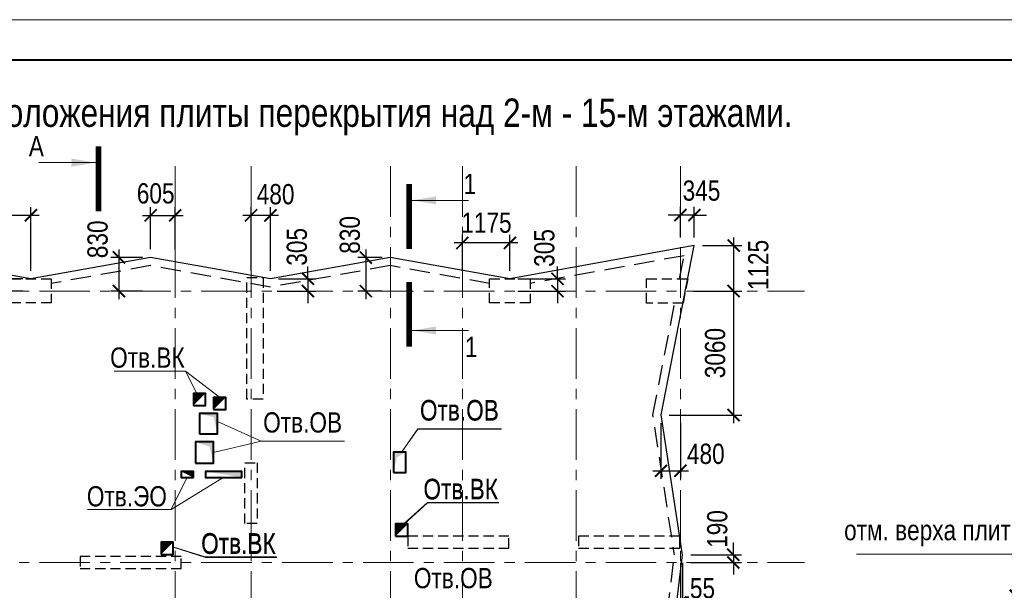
# Model space of a CAD drawing. Header units: inches. Extents: x -7207481 to -7082011, y 6155852 to 6369793.
# Tile 23 of 24: x -7148878 to -7124538, y 6355703 to 6369793. Entities that reach past the tile are written whole.
import ezdxf
from ezdxf.enums import TextEntityAlignment as Align

# ---------------------------------------------------------------- set-up
doc = ezdxf.new("R2010")
doc.units = ezdxf.units.IN
doc.header["$LTSCALE"] = 1000
doc.header["$MEASUREMENT"] = 0
doc.linetypes.add('CENTER', pattern=[2, 1.25, -0.25, 0.25, -0.25])
doc.linetypes.add('HIDDEN', pattern=[0.375, 0.25, -0.125])
for name, color, linetype, lineweight in [('СК-043-С-ПИЛОНЫ', 5, 'HIDDEN', 25), ('СК-050-П(литы перекрытия)', 3, 'Continuous', 30), ('СК-051-1-П-ОТВЕРСТИЯ ОВ ДУ', 5, 'Continuous', 40), ('СК-051-2-П-ОТВЕРСТИЯ ВК', 1, 'Continuous', 40), ('СК-051-4-П-ОТВЕРСТИЯ ЭО', 2, 'Continuous', 40), ('СК-052-П-БАЛКИ', 1, 'HIDDEN', 30), ('СК-100-О(си)', 7, 'CENTER', 15), ('СК-200-Р(амка)', 7, 'Continuous', 40), ('СК-210-Р-РАМКА ЛИНИИ ТОНКИЕ', 7, 'Continuous', 15), ('СК-220-Р-РАМКА ТЕКСТ', 7, 'Continuous', 15), ('СК-300-Р(азмеры)_ПЛИТЫ', 7, 'Continuous', 20), ('СК-400-Т(екст)', 7, 'Continuous', 20), ('СК-500-С(ечения)', 5, 'Continuous', 40)]:
    doc.layers.add(name, color=color, linetype=linetype, lineweight=lineweight)
doc.styles.add('ARIAL_annotative', font='arial.ttf', dxfattribs={"width": 0.8, "height": 2.5})
doc.styles.add('RUSS', font='arial.ttf', dxfattribs={"width": 0.8})
doc.dimstyles.new('100-200', dxfattribs={"dimscale": 0, "dimtxt": 500, "dimasz": 300, "dimexe": 200, "dimexo": 200, "dimgap": 200, "dimtad": 1, "dimdec": 0, "dimzin": 0, "dimdsep": 46, "dimtxsty": 'RUSS', "dimblk": 'ARCHTICK', "dimcen": 0.096, "dimdle": 200, "dimclrd": 7, "dimclre": 7, "dimclrt": 256, "dimadec": 0, "dimazin": 0, "dimtfac": 1, "dimtdec": 0, "dimtmove": 2, "dimatfit": 3, "dimldrblk": 'OBLIQUE', "dimfxl": 1, "dimtolj": 1, "dimtzin": 0, "dimarcsym": 0})

# ---------------------------------------------------------------- blocks, each defined once
blk = doc.blocks.new('*U8')
at = {"layer": 'СК-400-Т(екст)', "color": 0}
for p, q in [((0, 0), (0, 7.11)), ((0, 7.11), (21.45, 7.11)), ((-9, 0), (3.5, 0))]:
    blk.add_line(p, q, dxfattribs=at)
at = {"layer": 'СК-400-Т(екст)', "color": 0, "const_width": 0.3}
blk.add_lwpolyline([(-2.5, 2.71), (0, 0.21), (2.5, 2.71)], dxfattribs=at)
at = {"layer": 'СК-400-Т(екст)', "color": 0, "width": 0.8}
for tag, p in [('ОТМЕТКА1', (11.66, 8.06)), ('КОММЕНТАРИЙ', (11.75, 4.27))]:
    blk.add_attdef(tag, p, '', height=2.5, dxfattribs=at)
blk = doc.blocks.new('Сечение')
at = {"layer": 'СК-500-С(ечения)', "linetype": 'Continuous', "lineweight": 15, "ltscale": 100}
blk.add_line((-200, -35), (-200, -735), dxfattribs=at)
at = {"layer": 'СК-500-С(ечения)', "linetype": 'Continuous', "ltscale": 100, "const_width": 70}
blk.add_lwpolyline([(-400, 0), (400, 0)], dxfattribs=at)
at = {"layer": 'СК-500-С(ечения)', "linetype": 'Continuous', "ltscale": 100}
blk.add_solid([(-200, -35), (-250, -335), (-150, -335)], dxfattribs=at)
blk = doc.blocks.new('*U13')
at = {"layer": 'СК-400-Т(екст)', "ltscale": 100, "yscale": 0.01, "zscale": 0.01}
for p, xscale, rotation in [((0, -4), 0.01, 270.0000000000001), ((0, -16.07), -0.01, 270)]:
    blk.add_blockref('Сечение', p, dxfattribs=dict(at, xscale=xscale, rotation=rotation))
at = {"layer": 'СК-500-С(ечения)', "color": 0, "ltscale": 100, "style": 'ARIAL_annotative', "width": 0.8}
blk.add_attdef('НОМЕР_СЕЧЕНИЯ_1_1(НОМЕР_ЛИСТА)', text='', height=2.5, rotation=270, dxfattribs=at).set_placement((-6.74, -1.23), align=Align.RIGHT)
blk.add_attdef('НОМЕР_СЕЧЕНИЯ_2_1(НОМЕР_ЛИСТА)', text='', height=2.5, rotation=270, dxfattribs=at).set_placement((-7.48, -18.85), align=Align.BOTTOM_LEFT)
blk = doc.blocks.new('*U69')
at = {"layer": 'СК-400-Т(екст)', "ltscale": 100, "xscale": 0.01, "yscale": 0.01, "zscale": 0.01, "rotation": 270.0000000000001}
blk.add_blockref('Сечение', (0, -4), dxfattribs=at)
at = {"layer": 'СК-500-С(ечения)', "color": 0, "ltscale": 100, "style": 'ARIAL_annotative', "width": 0.8}
blk.add_attdef('НОМЕР_СЕЧЕНИЯ_1_1(НОМЕР_ЛИСТА)', text='', height=2.5, rotation=270, dxfattribs=at).set_placement((-6.74, -1.23), align=Align.RIGHT)
blk.add_attdef('НОМЕР_СЕЧЕНИЯ_2_1(НОМЕР_ЛИСТА)', text='', height=2.5, rotation=270, dxfattribs=at).set_placement((-7.48, -264.1), align=Align.BOTTOM_LEFT)
blk = doc.blocks.new('A$C18abd0ee-2эт')
at = {"layer": 'СК-043-С-ПИЛОНЫ'}
for points in [[(-16555.4, 43247.6), (-16555.4, 43847.6), (-15555.4, 43847.6), (-15555.4, 43247.6)], [(-4716.4, 43247.6), (-4716.4, 43847.6), (-3716.4, 43847.6), (-3716.4, 43247.6)], [(65.5, 43245.6), (-835.2, 43245.6), (-835.2, 43845.6), (183.2, 43845.6)], [(-6740.3, 37489.9), (-6740.3, 37189.9), (-4240.3, 37189.9), (-4240.3, 37489.9)], [(-2516.4, 37489.9), (-2516.4, 37189.9), (-16.4, 37189.9), (-16.4, 37489.9)], [(-14840, 36989.9), (-14840, 36689.9), (-12340, 36689.9), (-12340, 36989.9)]]:
    blk.add_lwpolyline(points, close=True, dxfattribs=at)
at = {"layer": 'СК-043-С-ПИЛОНЫ', "color": 4}
for points in [[(-10316.6, 40874.8), (-10716.6, 40874.8), (-10716.6, 43874.8), (-10316.6, 43874.8)], [(-10465, 37799.5), (-10765, 37799.5), (-10765, 39299.5), (-10465, 39299.5)]]:
    blk.add_lwpolyline(points, close=True, dxfattribs=at)
at = {"layer": 'СК-100-О(си)', "linetype": 'CENTER'}
for p, q in [((-12490, 46624.1), (-12490, -5440.4)), ((-10615, 46624.1), (-10615, -5440.4)), ((-7165, 46624.1), (-7165, -5440.4)), ((-5390, 46624.1), (-5390, -5440.4)), ((-2580, 46624.1), (-2580, -5440.4)), ((0, 46624.1), (0, -5440.4)), ((-25846, 43539.9), (3064.5, 43539.9)), ((-25846, 36839.9), (3064.5, 36839.9))]:
    blk.add_line(p, q, dxfattribs=at)
blk = doc.blocks.new('_ArchTick')
at = {"color": 0, "linetype": 'ByBlock', "const_width": 0.15}
blk.add_lwpolyline([(-0.5, -0.5), (0.5, 0.5)], dxfattribs=at)
blk = doc.blocks.new('*D67')
at = {"layer": 'Defpoints', "color": 0, "transparency": 16777216}
for p in [(-7148602, 6363391), (-7149783, 6363090), (-7148602, 6363090)]:
    blk.add_point(p, dxfattribs=at)
at = {"layer": 'СК-300-Р(азмеры)_ПЛИТЫ', "color": 7, "lineweight": -2, "transparency": 16777216}
for p, q in [((-7149783, 6363391), (-7149783, 6363691)), ((-7148802, 6363391), (-7149983, 6363391)), ((-7149783, 6363391), (-7149783, 6363090)), ((-7148802, 6363090), (-7149983, 6363090)), ((-7149783, 6363090), (-7149783, 6362790))]:
    blk.add_line(p, q, dxfattribs=at)
at = {"layer": 'СК-300-Р(азмеры)_ПЛИТЫ', "color": 7, "lineweight": -2, "transparency": 16777216, "xscale": 300, "yscale": 300, "zscale": 300}
for p, rotation in [((-7149783, 6363391), 270), ((-7149783, 6363090), 90)]:
    blk.add_blockref('_ArchTick', p, dxfattribs=dict(at, rotation=rotation))
at = {"layer": 'СК-300-Р(азмеры)_ПЛИТЫ', "transparency": 16777216, "insert": (-7150179, 6364203), "char_height": 500, "attachment_point": 5, "rotation": 90, "style": 'RUSS'}
blk.add_mtext('\\A1;300', dxfattribs=at)
blk = doc.blocks.new('_Oblique')
at = {"color": 0, "linetype": 'ByBlock', "lineweight": -2}
blk.add_line((-0.5, -0.5), (0.5, 0.5), dxfattribs=at)
blk = doc.blocks.new('*D68')
at = {"layer": 'Defpoints', "color": 0, "transparency": 16777216}
for p in [(-7152666, 6364962), (-7152666, 6363393), (-7148601, 6363393)]:
    blk.add_point(p, dxfattribs=at)
at = {"layer": 'СК-300-Р(азмеры)_ПЛИТЫ', "color": 7, "lineweight": -2, "transparency": 16777216}
for p, q in [((-7152666, 6363593), (-7152666, 6365162)), ((-7148601, 6363593), (-7148601, 6365162)), ((-7148401, 6364962), (-7152866, 6364962))]:
    blk.add_line(p, q, dxfattribs=at)
at = {"layer": 'СК-300-Р(азмеры)_ПЛИТЫ', "color": 7, "lineweight": -2, "transparency": 16777216, "xscale": 300, "yscale": 300, "zscale": 300, "rotation": 180}
blk.add_blockref('_ArchTick', (-7152666, 6364962), dxfattribs=at)
at = {"layer": 'СК-300-Р(азмеры)_ПЛИТЫ', "color": 7, "lineweight": -2, "transparency": 16777216, "xscale": 300, "yscale": 300, "zscale": 300}
blk.add_blockref('_ArchTick', (-7148601, 6364962), dxfattribs=at)
at = {"layer": 'СК-300-Р(азмеры)_ПЛИТЫ', "transparency": 16777216, "insert": (-7150633, 6365417), "char_height": 500, "attachment_point": 5, "style": 'RUSS'}
blk.add_mtext('\\A1;4065', dxfattribs=at)
blk = doc.blocks.new('*D70')
at = {"layer": 'Defpoints', "color": 0, "transparency": 16777216}
for p in [(-7145035, 6364962), (-7145641, 6363923), (-7145035, 6363923)]:
    blk.add_point(p, dxfattribs=at)
at = {"layer": 'СК-300-Р(азмеры)_ПЛИТЫ', "color": 7, "lineweight": -2, "transparency": 16777216}
for p, q in [((-7145641, 6364123), (-7145641, 6365162)), ((-7145035, 6364123), (-7145035, 6365162)), ((-7145841, 6364962), (-7144835, 6364962))]:
    blk.add_line(p, q, dxfattribs=at)
at = {"layer": 'СК-300-Р(азмеры)_ПЛИТЫ', "color": 7, "lineweight": -2, "transparency": 16777216, "xscale": 300, "yscale": 300, "zscale": 300, "rotation": 180}
blk.add_blockref('_ArchTick', (-7145641, 6364962), dxfattribs=at)
at = {"layer": 'СК-300-Р(азмеры)_ПЛИТЫ', "color": 7, "lineweight": -2, "transparency": 16777216, "xscale": 300, "yscale": 300, "zscale": 300}
blk.add_blockref('_ArchTick', (-7145035, 6364962), dxfattribs=at)
at = {"layer": 'СК-300-Р(азмеры)_ПЛИТЫ', "transparency": 16777216, "insert": (-7145517, 6365501), "char_height": 500, "attachment_point": 5, "style": 'RUSS'}
blk.add_mtext('\\A1;605', dxfattribs=at)
blk = doc.blocks.new('*D71')
at = {"layer": 'Defpoints', "color": 0, "transparency": 16777216}
for p in [(-7145642, 6363921), (-7146426, 6363090), (-7145642, 6363090)]:
    blk.add_point(p, dxfattribs=at)
at = {"layer": 'СК-300-Р(азмеры)_ПЛИТЫ', "color": 7, "lineweight": -2, "transparency": 16777216}
for p, q in [((-7146426, 6364121), (-7146426, 6362890)), ((-7145842, 6363921), (-7146626, 6363921)), ((-7145842, 6363090), (-7146626, 6363090))]:
    blk.add_line(p, q, dxfattribs=at)
at = {"layer": 'СК-300-Р(азмеры)_ПЛИТЫ', "color": 7, "lineweight": -2, "transparency": 16777216, "xscale": 300, "yscale": 300, "zscale": 300}
for p, rotation in [((-7146426, 6363921), 90), ((-7146426, 6363090), 270)]:
    blk.add_blockref('_ArchTick', p, dxfattribs=dict(at, rotation=rotation))
at = {"layer": 'СК-300-Р(азмеры)_ПЛИТЫ', "transparency": 16777216, "insert": (-7146951, 6364369), "char_height": 500, "attachment_point": 5, "rotation": 90, "style": 'RUSS'}
blk.add_mtext('\\A1;830', dxfattribs=at)
blk = doc.blocks.new('*D72')
at = {"layer": 'Defpoints', "color": 0, "transparency": 16777216}
for p in [(-7143160, 6364962), (-7143160, 6363393), (-7142680, 6363393)]:
    blk.add_point(p, dxfattribs=at)
at = {"layer": 'СК-300-Р(азмеры)_ПЛИТЫ', "color": 7, "lineweight": -2, "transparency": 16777216}
for p, q in [((-7143160, 6363593), (-7143160, 6365162)), ((-7142680, 6363593), (-7142680, 6365162)), ((-7142480, 6364962), (-7143360, 6364962))]:
    blk.add_line(p, q, dxfattribs=at)
at = {"layer": 'СК-300-Р(азмеры)_ПЛИТЫ', "color": 7, "lineweight": -2, "transparency": 16777216, "xscale": 300, "yscale": 300, "zscale": 300, "rotation": 180}
blk.add_blockref('_ArchTick', (-7143160, 6364962), dxfattribs=at)
at = {"layer": 'СК-300-Р(азмеры)_ПЛИТЫ', "color": 7, "lineweight": -2, "transparency": 16777216, "xscale": 300, "yscale": 300, "zscale": 300}
blk.add_blockref('_ArchTick', (-7142680, 6364962), dxfattribs=at)
at = {"layer": 'СК-300-Р(азмеры)_ПЛИТЫ', "transparency": 16777216, "insert": (-7142552, 6365481), "char_height": 500, "attachment_point": 5, "style": 'RUSS'}
blk.add_mtext('\\A1;480', dxfattribs=at)
blk = doc.blocks.new('*D73')
at = {"layer": 'Defpoints', "color": 0, "transparency": 16777216}
for p in [(-7142680, 6363396), (-7142716, 6363090), (-7141754, 6363090)]:
    blk.add_point(p, dxfattribs=at)
at = {"layer": 'СК-300-Р(азмеры)_ПЛИТЫ', "color": 7, "lineweight": -2, "transparency": 16777216}
for p, q in [((-7141754, 6363396), (-7141754, 6363696)), ((-7142480, 6363396), (-7141554, 6363396)), ((-7141754, 6363396), (-7141754, 6363090)), ((-7142516, 6363090), (-7141554, 6363090)), ((-7141754, 6363090), (-7141754, 6362790))]:
    blk.add_line(p, q, dxfattribs=at)
at = {"layer": 'СК-300-Р(азмеры)_ПЛИТЫ', "color": 7, "lineweight": -2, "transparency": 16777216, "xscale": 300, "yscale": 300, "zscale": 300}
for p, rotation in [((-7141754, 6363396), 270), ((-7141754, 6363090), 90)]:
    blk.add_blockref('_ArchTick', p, dxfattribs=dict(at, rotation=rotation))
at = {"layer": 'СК-300-Р(азмеры)_ПЛИТЫ', "transparency": 16777216, "insert": (-7142025, 6364184), "char_height": 500, "attachment_point": 5, "rotation": 90, "style": 'RUSS'}
blk.add_mtext('\\A1;305', dxfattribs=at)
blk = doc.blocks.new('*D74')
at = {"layer": 'Defpoints', "color": 0, "transparency": 16777216}
for p in [(-7139722, 6363921), (-7140323, 6363090), (-7139722, 6363090)]:
    blk.add_point(p, dxfattribs=at)
at = {"layer": 'СК-300-Р(азмеры)_ПЛИТЫ', "color": 7, "lineweight": -2, "transparency": 16777216}
for p, q in [((-7140323, 6364121), (-7140323, 6362890)), ((-7139922, 6363921), (-7140523, 6363921)), ((-7139922, 6363090), (-7140523, 6363090))]:
    blk.add_line(p, q, dxfattribs=at)
at = {"layer": 'СК-300-Р(азмеры)_ПЛИТЫ', "color": 7, "lineweight": -2, "transparency": 16777216, "xscale": 300, "yscale": 300, "zscale": 300}
for p, rotation in [((-7140323, 6363921), 90), ((-7140323, 6363090), 270)]:
    blk.add_blockref('_ArchTick', p, dxfattribs=dict(at, rotation=rotation))
at = {"layer": 'СК-300-Р(азмеры)_ПЛИТЫ', "transparency": 16777216, "insert": (-7140715, 6364479), "char_height": 500, "attachment_point": 5, "rotation": 90, "style": 'RUSS'}
blk.add_mtext('\\A1;830', dxfattribs=at)
blk = doc.blocks.new('*D75')
at = {"layer": 'Defpoints', "color": 0, "transparency": 16777216}
for p in [(-7137935, 6364281), (-7137935, 6363393), (-7136761, 6363393)]:
    blk.add_point(p, dxfattribs=at)
at = {"layer": 'СК-300-Р(азмеры)_ПЛИТЫ', "color": 7, "lineweight": -2, "transparency": 16777216}
for p, q in [((-7136561, 6364281), (-7138135, 6364281)), ((-7137935, 6363593), (-7137935, 6364481)), ((-7136761, 6363593), (-7136761, 6364481))]:
    blk.add_line(p, q, dxfattribs=at)
at = {"layer": 'СК-300-Р(азмеры)_ПЛИТЫ', "color": 7, "lineweight": -2, "transparency": 16777216, "xscale": 300, "yscale": 300, "zscale": 300, "rotation": 180}
blk.add_blockref('_ArchTick', (-7137935, 6364281), dxfattribs=at)
at = {"layer": 'СК-300-Р(азмеры)_ПЛИТЫ', "color": 7, "lineweight": -2, "transparency": 16777216, "xscale": 300, "yscale": 300, "zscale": 300}
blk.add_blockref('_ArchTick', (-7136761, 6364281), dxfattribs=at)
at = {"layer": 'СК-300-Р(азмеры)_ПЛИТЫ', "transparency": 16777216, "insert": (-7137339, 6364777), "char_height": 500, "attachment_point": 5, "style": 'RUSS'}
blk.add_mtext('\\A1;1175', dxfattribs=at)
blk = doc.blocks.new('*D76')
at = {"layer": 'Defpoints', "color": 0, "transparency": 16777216}
for p in [(-7136762, 6363396), (-7136762, 6363090), (-7135585, 6363090)]:
    blk.add_point(p, dxfattribs=at)
at = {"layer": 'СК-300-Р(азмеры)_ПЛИТЫ', "color": 7, "lineweight": -2, "transparency": 16777216}
for p, q in [((-7135585, 6363396), (-7135585, 6363696)), ((-7136562, 6363396), (-7135385, 6363396)), ((-7135585, 6363396), (-7135585, 6363090)), ((-7136562, 6363090), (-7135385, 6363090)), ((-7135585, 6363090), (-7135585, 6362790))]:
    blk.add_line(p, q, dxfattribs=at)
at = {"layer": 'СК-300-Р(азмеры)_ПЛИТЫ', "color": 7, "lineweight": -2, "transparency": 16777216, "xscale": 300, "yscale": 300, "zscale": 300}
for p, rotation in [((-7135585, 6363396), 270), ((-7135585, 6363090), 90)]:
    blk.add_blockref('_ArchTick', p, dxfattribs=dict(at, rotation=rotation))
at = {"layer": 'СК-300-Р(азмеры)_ПЛИТЫ', "transparency": 16777216, "insert": (-7135907, 6364156), "char_height": 500, "attachment_point": 5, "rotation": 90, "style": 'RUSS'}
blk.add_mtext('\\A1;305', dxfattribs=at)
blk = doc.blocks.new('*D77')
at = {"layer": 'Defpoints', "color": 0, "transparency": 16777216}
for p in [(-7132202, 6364216), (-7132202, 6363090), (-7131229, 6363090)]:
    blk.add_point(p, dxfattribs=at)
at = {"layer": 'СК-300-Р(азмеры)_ПЛИТЫ', "color": 7, "lineweight": -2, "transparency": 16777216}
for p, q in [((-7131229, 6364416), (-7131229, 6362890)), ((-7132002, 6364216), (-7131029, 6364216)), ((-7132002, 6363090), (-7131029, 6363090))]:
    blk.add_line(p, q, dxfattribs=at)
at = {"layer": 'СК-300-Р(азмеры)_ПЛИТЫ', "color": 7, "lineweight": -2, "transparency": 16777216, "xscale": 300, "yscale": 300, "zscale": 300}
for p, rotation in [((-7131229, 6364216), 90), ((-7131229, 6363090), 270)]:
    blk.add_blockref('_ArchTick', p, dxfattribs=dict(at, rotation=rotation))
at = {"layer": 'СК-300-Р(азмеры)_ПЛИТЫ', "transparency": 16777216, "insert": (-7130617, 6363735), "char_height": 500, "attachment_point": 5, "rotation": 90, "style": 'RUSS'}
blk.add_mtext('\\A1;1125', dxfattribs=at)
blk = doc.blocks.new('*D78')
at = {"layer": 'Defpoints', "color": 0, "transparency": 16777216}
for p in [(-7132545, 6364969), (-7132545, 6364214), (-7132201, 6364214)]:
    blk.add_point(p, dxfattribs=at)
at = {"layer": 'СК-300-Р(азмеры)_ПЛИТЫ', "color": 7, "lineweight": -2, "transparency": 16777216}
for p, q in [((-7132545, 6364414), (-7132545, 6365169)), ((-7132201, 6364414), (-7132201, 6365169)), ((-7132545, 6364969), (-7132845, 6364969)), ((-7132201, 6364969), (-7132545, 6364969)), ((-7132201, 6364969), (-7131901, 6364969))]:
    blk.add_line(p, q, dxfattribs=at)
at = {"layer": 'СК-300-Р(азмеры)_ПЛИТЫ', "color": 7, "lineweight": -2, "transparency": 16777216, "xscale": 300, "yscale": 300, "zscale": 300}
blk.add_blockref('_ArchTick', (-7132545, 6364969), dxfattribs=at)
at = {"layer": 'СК-300-Р(азмеры)_ПЛИТЫ', "color": 7, "lineweight": -2, "transparency": 16777216, "xscale": 300, "yscale": 300, "zscale": 300, "rotation": 180}
blk.add_blockref('_ArchTick', (-7132201, 6364969), dxfattribs=at)
at = {"layer": 'СК-300-Р(азмеры)_ПЛИТЫ', "transparency": 16777216, "insert": (-7132024, 6365570), "char_height": 500, "attachment_point": 5, "style": 'RUSS'}
blk.add_mtext('\\A1;345', dxfattribs=at)
blk = doc.blocks.new('*D79')
at = {"layer": 'Defpoints', "color": 0, "transparency": 16777216}
for p in [(-7132422, 6363090), (-7133022, 6360030), (-7131229, 6360030)]:
    blk.add_point(p, dxfattribs=at)
at = {"layer": 'СК-300-Р(азмеры)_ПЛИТЫ', "color": 7, "lineweight": -2, "transparency": 16777216}
for p, q in [((-7131229, 6363290), (-7131229, 6359830)), ((-7132222, 6363090), (-7131029, 6363090)), ((-7132822, 6360030), (-7131029, 6360030))]:
    blk.add_line(p, q, dxfattribs=at)
at = {"layer": 'СК-300-Р(азмеры)_ПЛИТЫ', "color": 7, "lineweight": -2, "transparency": 16777216, "xscale": 300, "yscale": 300, "zscale": 300}
for p, rotation in [((-7131229, 6363090), 90), ((-7131229, 6360030), 270)]:
    blk.add_blockref('_ArchTick', p, dxfattribs=dict(at, rotation=rotation))
at = {"layer": 'СК-300-Р(азмеры)_ПЛИТЫ', "transparency": 16777216, "insert": (-7131685, 6361560), "char_height": 500, "attachment_point": 5, "rotation": 90, "style": 'RUSS'}
blk.add_mtext('\\A1;3060', dxfattribs=at)
blk = doc.blocks.new('*D80')
at = {"layer": 'Defpoints', "color": 0, "transparency": 16777216}
for p in [(-7133025, 6360033), (-7132545, 6360033), (-7132545, 6358652)]:
    blk.add_point(p, dxfattribs=at)
at = {"layer": 'СК-300-Р(азмеры)_ПЛИТЫ', "color": 7, "lineweight": -2, "transparency": 16777216}
for p, q in [((-7133025, 6359833), (-7133025, 6358452)), ((-7132545, 6359833), (-7132545, 6358452)), ((-7133225, 6358652), (-7132345, 6358652))]:
    blk.add_line(p, q, dxfattribs=at)
at = {"layer": 'СК-300-Р(азмеры)_ПЛИТЫ', "color": 7, "lineweight": -2, "transparency": 16777216, "xscale": 300, "yscale": 300, "zscale": 300, "rotation": 180}
blk.add_blockref('_ArchTick', (-7133025, 6358652), dxfattribs=at)
at = {"layer": 'СК-300-Р(азмеры)_ПЛИТЫ', "color": 7, "lineweight": -2, "transparency": 16777216, "xscale": 300, "yscale": 300, "zscale": 300}
blk.add_blockref('_ArchTick', (-7132545, 6358652), dxfattribs=at)
at = {"layer": 'СК-300-Р(азмеры)_ПЛИТЫ', "transparency": 16777216, "insert": (-7131918, 6359069), "char_height": 500, "attachment_point": 5, "style": 'RUSS'}
blk.add_mtext('\\A1;480', dxfattribs=at)
blk = doc.blocks.new('*D81')
at = {"layer": 'Defpoints', "color": 0, "transparency": 16777216}
for p in [(-7132491, 6356580), (-7132491, 6356390), (-7131236, 6356390)]:
    blk.add_point(p, dxfattribs=at)
at = {"layer": 'СК-300-Р(азмеры)_ПЛИТЫ', "color": 7, "lineweight": -2, "transparency": 16777216}
for p, q in [((-7131236, 6356580), (-7131236, 6356880)), ((-7132291, 6356580), (-7131036, 6356580)), ((-7131236, 6356580), (-7131236, 6356390)), ((-7132291, 6356390), (-7131036, 6356390)), ((-7131236, 6356390), (-7131236, 6356090))]:
    blk.add_line(p, q, dxfattribs=at)
at = {"layer": 'СК-300-Р(азмеры)_ПЛИТЫ', "color": 7, "lineweight": -2, "transparency": 16777216, "xscale": 300, "yscale": 300, "zscale": 300}
for p, rotation in [((-7131236, 6356580), 270), ((-7131236, 6356390), 90)]:
    blk.add_blockref('_ArchTick', p, dxfattribs=dict(at, rotation=rotation))
at = {"layer": 'СК-300-Р(азмеры)_ПЛИТЫ', "transparency": 16777216, "insert": (-7131632, 6357216), "char_height": 500, "attachment_point": 5, "rotation": 90, "style": 'RUSS'}
blk.add_mtext('\\A1;190', dxfattribs=at)
blk = doc.blocks.new('*D82')
at = {"layer": 'Defpoints', "color": 0, "transparency": 16777216}
for p in [(-7132545, 6356582), (-7132490, 6356582), (-7132545, 6355401)]:
    blk.add_point(p, dxfattribs=at)
at = {"layer": 'СК-300-Р(азмеры)_ПЛИТЫ', "color": 7, "lineweight": -2, "transparency": 16777216}
for p, q in [((-7132545, 6356382), (-7132545, 6355201)), ((-7132490, 6356382), (-7132490, 6355201)), ((-7132545, 6355401), (-7132845, 6355401)), ((-7132490, 6355401), (-7132545, 6355401)), ((-7132490, 6355401), (-7132190, 6355401))]:
    blk.add_line(p, q, dxfattribs=at)
at = {"layer": 'СК-300-Р(азмеры)_ПЛИТЫ', "color": 7, "lineweight": -2, "transparency": 16777216, "xscale": 300, "yscale": 300, "zscale": 300}
blk.add_blockref('_ArchTick', (-7132545, 6355401), dxfattribs=at)
at = {"layer": 'СК-300-Р(азмеры)_ПЛИТЫ', "color": 7, "lineweight": -2, "transparency": 16777216, "xscale": 300, "yscale": 300, "zscale": 300, "rotation": 180}
blk.add_blockref('_ArchTick', (-7132490, 6355401), dxfattribs=at)
at = {"layer": 'СК-300-Р(азмеры)_ПЛИТЫ', "transparency": 16777216, "insert": (-7132000, 6355752), "char_height": 500, "attachment_point": 5, "style": 'RUSS'}
blk.add_mtext('\\A1;55', dxfattribs=at)

msp = doc.modelspace()

# ---------------------------------------------------------------- linework, layer by layer
at = {"layer": 'СК-050-П(литы перекрытия)'}
msp.add_lwpolyline([(-7135485.7, 6345455.2), (-7135485.7, 6345455.2), (-7132887.4, 6345455.2, 0.3746953), (-7132886.9, 6345455.6), (-7132491.3, 6348329.8), (-7133021.1, 6352178.4), (-7132491.3, 6356582.2), (-7133022.1, 6360032.8), (-7132201.7, 6364213.6), (-7136761.6, 6363392.7), (-7139721.6, 6363922.7), (-7142680.3, 6363392.7), (-7145641.6, 6363922.7), (-7148601.6, 6363392.7), (-7153217.5, 6364214.6), (-7152393.7, 6359632.2), (-7152924.2, 6355979.2), (-7152394.2, 6352179.8), (-7152924.3, 6348330.7), (-7152394.2, 6344480.1), (-7152924.1, 6340830.2), (-7152394.1, 6337180.2), (-7152924.1, 6333529.4), (-7152394, 6329879.5)], format="xyb", dxfattribs=at)
at = {"layer": 'СК-051-1-П-ОТВЕРСТИЯ ОВ ДУ', "lineweight": 13}
for p, q in [((-7142911, 6359385.2), (-7143985.7, 6359869.6)), ((-7139035.8, 6359679.9), (-7139435.9, 6359110.7)), ((-7139035.5, 6359690.9), (-7139435.6, 6359121.7)), ((-7139035.8, 6359679.9), (-7136970.3, 6359679.9)), ((-7139035.5, 6359690.9), (-7136970, 6359690.9)), ((-7144085.7, 6359102.4), (-7142911, 6359385.2)), ((-7142911, 6359385.2), (-7140845.5, 6359385.2))]:
    msp.add_line(p, q, dxfattribs=at)
at = {"layer": 'СК-051-1-П-ОТВЕРСТИЯ ОВ ДУ'}
for points in [[(-7144435.7, 6359565.2), (-7143985.7, 6359565.2), (-7143985.7, 6360064.6), (-7144435.7, 6360064.6)], [(-7144535.7, 6358839.7), (-7144085.7, 6358839.7), (-7144085.7, 6359365.2), (-7144535.7, 6359365.2)], [(-7139634.2, 6358610.3), (-7139334.2, 6358610.3), (-7139334.2, 6359114.7), (-7139634.2, 6359114.7)]]:
    msp.add_lwpolyline(points, close=True, dxfattribs=at)
for points in [[(-7143985.7, 6359565.1), (-7143985.7, 6360064.6), (-7144086.8, 6359977.7), (-7144435.7, 6360064.6)], [(-7144085.7, 6358839.7), (-7144085.7, 6359365.2), (-7144186.8, 6359252.4), (-7144535.7, 6359365.2)], [(-7139634.2, 6358610.3), (-7139634.2, 6359114.7), (-7139555.2, 6358983.2), (-7139334.2, 6359114.7)]]:
    msp.add_solid(points, dxfattribs=at)
at = {"layer": 'СК-051-2-П-ОТВЕРСТИЯ ВК', "lineweight": 15}
for p, q in [((-7146541.2, 6361114.2), (-7144778.9, 6361114.2)), ((-7144778.9, 6361114.2), (-7143935.7, 6360474.7)), ((-7144778.9, 6361114.2), (-7144504.8, 6360575.7)), ((-7138796.2, 6357861.6), (-7139375.5, 6357339.1)), ((-7138795.9, 6357872.6), (-7139375.2, 6357350.1)), ((-7138796.2, 6357861.6), (-7137033.8, 6357861.6)), ((-7138795.9, 6357872.6), (-7137033.5, 6357872.6)), ((-7144293.2, 6356530.6), (-7145091, 6356779.2)), ((-7144287.9, 6356515.6), (-7145085.7, 6356764.2)), ((-7144293.2, 6356530.6), (-7142530.8, 6356530.6)), ((-7144287.9, 6356515.6), (-7142525.5, 6356515.6))]:
    msp.add_line(p, q, dxfattribs=at)
at = {"layer": 'СК-051-2-П-ОТВЕРСТИЯ ВК'}
for points in [[(-7144585.7, 6360264.7), (-7144285.7, 6360264.7), (-7144285.7, 6360564.7), (-7144585.7, 6360564.7)], [(-7144085.7, 6360164.7), (-7143785.7, 6360164.7), (-7143785.7, 6360464.7), (-7144085.7, 6360464.7)], [(-7139585.6, 6357040.3), (-7139285.6, 6357040.3), (-7139285.6, 6357340.3), (-7139585.6, 6357340.3)], [(-7145384.7, 6356590.3), (-7145084.7, 6356590.3), (-7145084.7, 6356890.3), (-7145384.7, 6356890.3)]]:
    msp.add_lwpolyline(points, close=True, dxfattribs=at)
for points in [[(-7144585.7, 6360264.7), (-7144285.7, 6360564.7), (-7144585.7, 6360564.7)], [(-7144085.7, 6360164.7), (-7143785.7, 6360464.7), (-7144085.7, 6360464.7)], [(-7139585.6, 6357040.3), (-7139285.6, 6357340.3), (-7139585.6, 6357340.3)], [(-7145384.7, 6356590.3), (-7145084.7, 6356890.3), (-7145384.7, 6356890.3)]]:
    msp.add_solid(points, dxfattribs=at)
at = {"layer": 'СК-051-4-П-ОТВЕРСТИЯ ЭО', "lineweight": 15}
for p, q in [((-7145134.3, 6357700.1), (-7144735.7, 6358499.7)), ((-7145134.3, 6357700.1), (-7143835.7, 6358499.7)), ((-7147199.8, 6357700.1), (-7145134.3, 6357700.1))]:
    msp.add_line(p, q, dxfattribs=at)
at = {"layer": 'СК-051-4-П-ОТВЕРСТИЯ ЭО'}
for points in [[(-7144585.7, 6358489.7), (-7144585.7, 6358639.7), (-7144885.7, 6358639.7), (-7144885.7, 6358489.7)], [(-7143385.7, 6358489.7), (-7143385.7, 6358639.7), (-7144285.7, 6358639.7), (-7144285.7, 6358489.7)]]:
    msp.add_lwpolyline(points, close=True, dxfattribs=at)
for points in [[(-7144585.7, 6358489.7), (-7144885.7, 6358639.7), (-7144585.7, 6358639.7)], [(-7143385.7, 6358489.7), (-7144285.7, 6358639.7), (-7143385.7, 6358639.7)]]:
    msp.add_solid(points, dxfattribs=at)
at = {"layer": 'СК-052-П-БАЛКИ', "ltscale": 2}
for points in [[(-7132565.9, 6363396), (-7132454.3, 6363964.9), (-7136261.8, 6363279.5)], [(-7137261.8, 6363279.1), (-7139721.6, 6363719.5), (-7142680.3, 6363189.5), (-7145641.6, 6363719.5), (-7148100.8, 6363279.2)], [(-7132760.3, 6357015.3), (-7133225.1, 6360037), (-7132683.7, 6362796)], [(-7133204.6, 6352045.3), (-7133222.7, 6352176.7), (-7132693.2, 6356578.9), (-7132721.8, 6356765.3)]]:
    msp.add_lwpolyline(points, dxfattribs=at)
at = {"layer": 'СК-200-Р(амка)'}
msp.add_line((-7085381.5, 6368792.9), (-7164381.5, 6368792.9), dxfattribs=at)
at = {"layer": 'СК-210-Р-РАМКА ЛИНИИ ТОНКИЕ'}
msp.add_line((-7168381.5, 6369792.9), (-7084381.5, 6369792.9), dxfattribs=at)

# ---------------------------------------------------------------- block references
msp.add_blockref('A$C18abd0ee-2эт', (-7132545.3, 6319550.4))
at = {"layer": 'СК-400-Т(екст)', "ltscale": 0.5}
ref = msp.add_blockref('*U8', (-7123904.9, 6355176.6), dxfattribs=dict(at, xscale=-200, yscale=200, zscale=200))
ref.add_attrib('ОТМЕТКА1', 'отм. верха плиты', dxfattribs={"height": 500, "style": 'RUSS', "width": 0.8}).set_placement((-7126237.6, 6356788.3), align=Align.BOTTOM_CENTER)
at = {"layer": 'СК-500-С(ечения)'}
ref = msp.add_blockref('*U69', (-7146932.2, 6366663.6), dxfattribs=dict(at, xscale=200, yscale=200, zscale=200, rotation=359.9999385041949))
ref.add_attrib('НОМЕР_СЕЧЕНИЯ_1_1(НОМЕР_ЛИСТА)', 'А', dxfattribs={"color": 0, "ltscale": 100, "height": 500, "style": 'ARIAL_annotative', "width": 0.8}).set_placement((-7148280.1, 6366418.3), align=Align.RIGHT)
ref = msp.add_blockref('*U13', (-7139253, 6365731.9), dxfattribs=dict(at, xscale=-200, yscale=200, zscale=200, rotation=6.149580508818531e-05))
ref.add_attrib('НОМЕР_СЕЧЕНИЯ_2_1(НОМЕР_ЛИСТА)', '1', dxfattribs={"color": 0, "ltscale": 100, "height": 500, "style": 'ARIAL_annotative', "width": 0.8}).set_placement((-7137715.3, 6361962.7), align=Align.TOP_CENTER)
ref.add_attrib('НОМЕР_СЕЧЕНИЯ_1_1(НОМЕР_ЛИСТА)', '1', dxfattribs={"color": 0, "ltscale": 100, "height": 500, "style": 'ARIAL_annotative', "width": 0.8}).set_placement((-7137594.3, 6365486.6), align=Align.RIGHT)

# ---------------------------------------------------------------- texts
at = {"layer": 'СК-051-1-П-ОТВЕРСТИЯ ОВ ДУ', "lineweight": 13, "style": 'RUSS', "width": 0.8}
for p in [(-7138984.1, 6359892.6), (-7138983.8, 6359903.6), (-7142859.3, 6359597.9), (-7139134.3, 6355753.7)]:
    msp.add_text('Отв.ОВ', height=500, dxfattribs=at).set_placement(p)
at = {"layer": 'СК-051-2-П-ОТВЕРСТИЯ ВК', "lineweight": 15, "style": 'RUSS', "width": 0.8}
for p in [(-7146642.8, 6361199), (-7138897.8, 6357946.4), (-7138897.5, 6357957.4), (-7144394.8, 6356615.4), (-7144389.5, 6356600.4)]:
    msp.add_text('Отв.ВК', height=500, dxfattribs=at).set_placement(p)
at = {"layer": 'СК-051-4-П-ОТВЕРСТИЯ ЭО', "lineweight": 15, "style": 'RUSS', "width": 0.8}
msp.add_text('Отв.ЭО', height=500, dxfattribs=at).set_placement((-7147218.4, 6357773.6))
at = {"layer": 'СК-220-Р-РАМКА ТЕКСТ', "color": 7, "style": 'RUSS', "width": 0.8}
msp.add_text('Схема расположения плиты перекрытия над 2-м - 15-м этажами.', height=700, dxfattribs=at).set_placement((-7153490.2, 6367146.7))

# ---------------------------------------------------------------- dimensions: what is measured, and where the dimension line sits
at = {"layer": 'СК-300-Р(азмеры)_ПЛИТЫ'}
dim = msp.add_linear_dim(base=(-7152665.7, 6364961.8), p1=(-7148600.6, 6363392.7), p2=(-7152665.7, 6363392.7), dimstyle='100-200', override={"dimscale": 1}, dxfattribs=at)
dim.commit()
dim.dimension.update_dxf_attribs({"geometry": '*D68', "text_midpoint": (-7150633.1, 6365417.1)})
for base, p1, p2, picture, middle in [((-7145035.4, 6364961.8), (-7145640.6, 6363922.7), (-7145035.4, 6363922.7), '*D70', (-7145517.4, 6365501)), ((-7143160.4, 6364961.8), (-7142680.3, 6363392.7), (-7143160.4, 6363392.7), '*D72', (-7142552.1, 6365480.9)), ((-7132545.3, 6364969), (-7132200.7, 6364213.6), (-7132545.3, 6364213.6), '*D78', (-7132024.3, 6365569.9)), ((-7137935.3, 6364281.2), (-7136760.6, 6363392.7), (-7137935.3, 6363392.7), '*D75', (-7137339.3, 6364776.6)), ((-7132545.3, 6358652.4), (-7133025.1, 6360032.8), (-7132545.3, 6360032.8), '*D80', (-7131918.1, 6359068.7)), ((-7132545.3, 6355401.3), (-7132490.3, 6356582.2), (-7132545.3, 6356582.2), '*D82', (-7132000.3, 6355751.7))]:
    dim = msp.add_linear_dim(base=base, p1=p1, p2=p2, dimstyle='100-200', override={"dimscale": 1}, dxfattribs=at)
    dim.commit()
    dim.dimension.update_dxf_attribs({"geometry": picture, "text_midpoint": middle, "dimtype": 160})
for base, p1, p2, picture, middle in [((-7146426.3, 6363090.3), (-7145641.6, 6363920.7), (-7145641.6, 6363090.3), '*D71', (-7146951.1, 6364368.7)), ((-7140322.5, 6363090.3), (-7139721.6, 6363920.7), (-7139721.6, 6363090.3), '*D74', (-7140715.2, 6364478.8)), ((-7149783.3, 6363090.3), (-7148601.6, 6363390.7), (-7148601.6, 6363090.3), '*D67', (-7150179, 6364202.9)), ((-7141754.5, 6363090.3), (-7142680.3, 6363395.7), (-7142715.6, 6363090.3), '*D73', (-7142024.9, 6364183.8)), ((-7135585, 6363090.3), (-7136761.6, 6363395.7), (-7136761.6, 6363090.3), '*D76', (-7135907, 6364156.1)), ((-7131229.2, 6363090.3), (-7132201.7, 6364215.6), (-7132201.7, 6363090.3), '*D77', (-7130616.6, 6363735.3)), ((-7131235.8, 6356390.3), (-7132491.3, 6356580.2), (-7132491.3, 6356390.3), '*D81', (-7131631.5, 6357216.4))]:
    dim = msp.add_linear_dim(base=base, p1=p1, p2=p2, angle=90, dimstyle='100-200', override={"dimscale": 1}, dxfattribs=at)
    dim.commit()
    dim.dimension.update_dxf_attribs({"geometry": picture, "text_midpoint": middle, "dimtype": 160})
dim = msp.add_linear_dim(base=(-7131229.1892, 6360029.8005), p1=(-7132422.1126, 6363090.2795), p2=(-7133022.0924, 6360029.8005), angle=90, dimstyle='100-200', override={"dimscale": 1}, dxfattribs=at)
dim.commit()
dim.dimension.update_dxf_attribs({"geometry": '*D79', "text_midpoint": (-7131684.6463, 6361560.04)})

doc.saveas('drawing.dxf')
